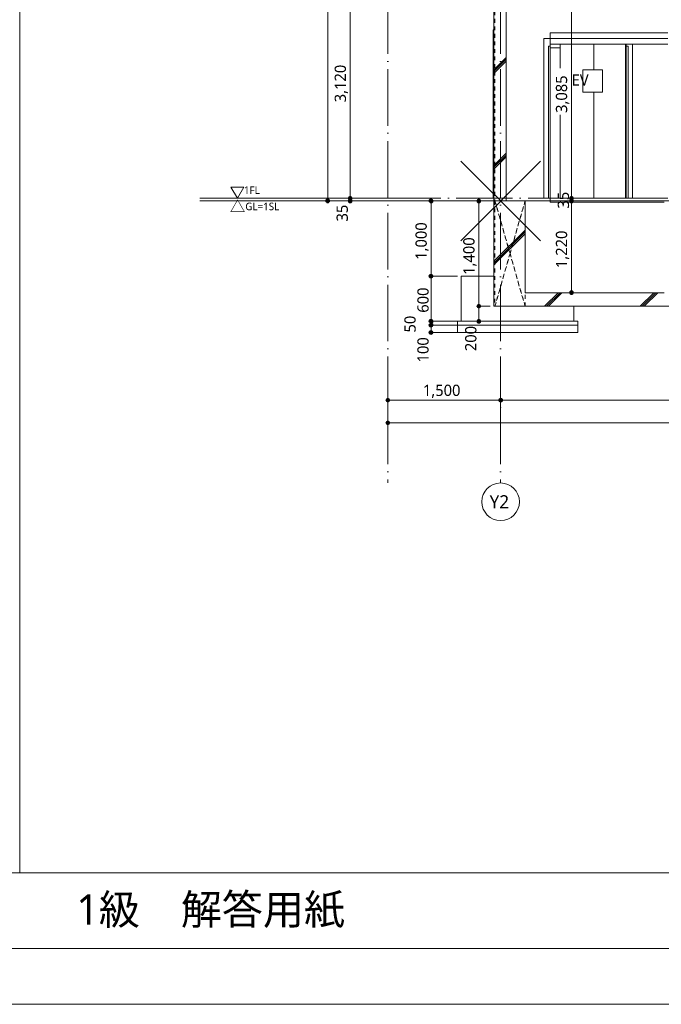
# Model space of a CAD drawing. Header units: millimetres. Extents: x 0 to 841, y 0 to 1188.
# Tile 24 of 98: x 421 to 591, y 0 to 262. Entities that reach past the tile are written whole.
import ezdxf
from ezdxf.xclip import XClip

# ---------------------------------------------------------------- set-up
doc = ezdxf.new("R2010")
doc.units = ezdxf.units.MM
doc.header["$MEASUREMENT"] = 0
doc.header["$XCLIPFRAME"] = 0
for name, pattern in [('Wipeout_Contour', [1000, 0, -1000]), ('通り芯', [19, 15, -2, 0, -2]), ('ＪＷ点線１', [2, 1, -1])]:
    doc.linetypes.add(name, pattern=pattern)
for name, color, linetype, lineweight in [('0_ペン_番号__25', 7, 'Continuous', 15), ('0_ペン_番号__46', 7, 'Continuous', 13), ('スラブ_ペン_番号__29', 7, 'Continuous', 15), ('基礎梁_ペン_番号__141', 7, 'Continuous', 15), ('基礎梁_ペン_番号__30', 7, 'Continuous', 15), ('基礎梁_ペン_番号__41', 7, 'Continuous', 13), ('壁-躯体_ペン_番号__141', 7, 'Continuous', 15), ('壁-躯体_ペン_番号__25', 7, 'Continuous', 15), ('壁-躯体_ペン_番号__41', 7, 'Continuous', 13), ('室名.★_ペン_番号__46', 7, 'Continuous', 13), ('寸法_ペン_番号__45', 7, 'Continuous', 13), ('寸法_ペン_番号__46', 7, 'Continuous', 13), ('梁_ペン_番号__41', 7, 'Continuous', 13), ('線_ペン_番号__25', 7, 'Continuous', 15), ('解答用紙_1_01_2図中枠・表題欄_ペン_番号__7', 7, 'Continuous', 18), ('解答用紙_1_01_2図枠文字_ペン_番号__9', 7, 'Continuous', 18), ('解答用紙_1_01_3基準線（鎖線）_ペン_番号__1', 7, 'Continuous', 18), ('解答用紙_1_0_ペン_番号__21', 7, 'Continuous', 18), ('解答用紙_1_Defpoints_ペン_番号__11', 7, 'Continuous', 18), ('通り芯_ペン_番号__138', 7, 'Continuous', 5), ('通り芯_ペン_番号__139', 8, 'Continuous', 5)]:
    doc.layers.add(name, color=color, linetype=linetype, lineweight=lineweight)
for name, color, linetype in [('スラブ', 7, 'Continuous'), ('基礎梁', 7, 'Continuous'), ('壁-躯体', 7, 'Continuous'), ('室名.★', 7, 'Continuous'), ('寸法', 7, 'Continuous')]:
    doc.layers.add(name, color=color, linetype=linetype)
for name, color, linetype, lineweight, true_color in [('スラブ_ペン_番号__169', 253, 'Continuous', 5, 0xaaaaaa), ('基礎_ペン_番号__88', 251, 'Continuous', 5, 0x6a6a6a), ('基礎下.★_ペン_番号__88', 251, 'Continuous', 5, 0x6a6a6a), ('基礎梁_ペン_番号__169', 253, 'Continuous', 5, 0xaaaaaa), ('壁-躯体_ペン_番号__169', 253, 'Continuous', 5, 0xaaaaaa), ('壁-躯体_ペン_番号__63', 251, 'Continuous', 5, 0x6a6a6a), ('壁-躯体_ペン_番号__85', 251, 'Continuous', 5, 0x6a6a6a), ('壁-躯体_ペン_番号__87', 251, 'Continuous', 5, 0x6a6a6a), ('室名.★_ペン_番号__85', 251, 'Continuous', 5, 0x6a6a6a), ('寸法_ペン_番号__85', 251, 'Continuous', 5, 0x6a6a6a)]:
    doc.layers.add(name, color=color, linetype=linetype, lineweight=lineweight, true_color=true_color)
doc.styles.add('GENERATED_STYLE_1', font='meiryo.ttc')
doc.styles.add('GENERATED_STYLE_2', font='meiryo.ttc')
pattern_1 = [(45, (716.405, 213.639), (-12.728, 12.728), []), (45, (716.15, 213.894), (-12.728, 12.728), []), (45, (715.896, 214.148), (-12.728, 12.728), [])]

# ---------------------------------------------------------------- blocks, each defined once
blk = doc.blocks.new('図面_8_8', base_point=(626.44, 313.24))
at = {"layer": '寸法', "linetype": 'Continuous', "lineweight": 0, "true_color": 0x000000}
for points in [[(507.91, 214.34), (507.94, 214.15), (508.05, 213.99), (508.21, 213.88), (508.41, 213.84), (508.6, 213.88), (508.76, 213.99), (508.87, 214.15), (508.91, 214.34), (508.87, 214.53), (508.76, 214.69), (508.6, 214.8), (508.41, 214.84), (508.21, 214.8), (508.05, 214.69), (507.94, 214.53)], [(566.74, 214.34), (566.78, 214.15), (566.88, 213.99), (567.05, 213.88), (567.24, 213.84), (567.43, 213.88), (567.59, 213.99), (567.7, 214.15), (567.74, 214.34), (567.7, 214.53), (567.59, 214.69), (567.43, 214.8), (567.24, 214.84), (567.05, 214.8), (566.88, 214.69), (566.78, 214.53)], [(501.91, 213.64), (501.94, 213.45), (502.05, 213.29), (502.21, 213.18), (502.41, 213.14), (502.6, 213.18), (502.76, 213.29), (502.87, 213.45), (502.91, 213.64), (502.87, 213.83), (502.76, 213.99), (502.6, 214.1), (502.41, 214.14), (502.21, 214.1), (502.05, 213.99), (501.94, 213.83)], [(507.91, 213.64), (507.94, 213.45), (508.05, 213.29), (508.21, 213.18), (508.41, 213.14), (508.6, 213.18), (508.76, 213.29), (508.87, 213.45), (508.91, 213.64), (508.87, 213.83), (508.76, 213.99), (508.6, 214.1), (508.41, 214.14), (508.21, 214.1), (508.05, 213.99), (507.94, 213.83)], [(529.4, 213.64), (529.44, 213.45), (529.55, 213.29), (529.71, 213.18), (529.9, 213.14), (530.09, 213.18), (530.25, 213.29), (530.36, 213.45), (530.4, 213.64), (530.36, 213.83), (530.25, 213.99), (530.09, 214.1), (529.9, 214.14), (529.71, 214.1), (529.55, 213.99), (529.44, 213.83)], [(542.11, 213.64), (542.14, 213.45), (542.25, 213.29), (542.41, 213.18), (542.61, 213.14), (542.8, 213.18), (542.96, 213.29), (543.07, 213.45), (543.11, 213.64), (543.07, 213.83), (542.96, 213.99), (542.8, 214.1), (542.61, 214.14), (542.41, 214.1), (542.25, 213.99), (542.14, 213.83)], [(566.74, 213.64), (566.78, 213.45), (566.88, 213.29), (567.05, 213.18), (567.24, 213.14), (567.43, 213.18), (567.59, 213.29), (567.7, 213.45), (567.74, 213.64), (567.7, 213.83), (567.59, 213.99), (567.43, 214.1), (567.24, 214.14), (567.05, 214.1), (566.88, 213.99), (566.78, 213.83)], [(529.4, 193.64), (529.44, 193.45), (529.55, 193.29), (529.71, 193.18), (529.9, 193.14), (530.09, 193.18), (530.25, 193.29), (530.36, 193.45), (530.4, 193.64), (530.36, 193.83), (530.25, 193.99), (530.09, 194.1), (529.9, 194.14), (529.71, 194.1), (529.55, 193.99), (529.44, 193.83)], [(542.11, 185.64), (542.14, 185.45), (542.25, 185.29), (542.41, 185.18), (542.61, 185.14), (542.8, 185.18), (542.96, 185.29), (543.07, 185.45), (543.11, 185.64), (543.07, 185.83), (542.96, 185.99), (542.8, 186.1), (542.61, 186.14), (542.41, 186.1), (542.25, 185.99), (542.14, 185.83)], [(529.4, 181.64), (529.44, 181.45), (529.55, 181.29), (529.71, 181.18), (529.9, 181.14), (530.09, 181.18), (530.25, 181.29), (530.36, 181.45), (530.4, 181.64), (530.36, 181.83), (530.25, 181.99), (530.09, 182.1), (529.9, 182.14), (529.71, 182.1), (529.55, 181.99), (529.44, 181.83)], [(529.4, 180.64), (529.44, 180.45), (529.55, 180.29), (529.71, 180.18), (529.9, 180.14), (530.09, 180.18), (530.25, 180.29), (530.36, 180.45), (530.4, 180.64), (530.36, 180.83), (530.25, 180.99), (530.09, 181.1), (529.9, 181.14), (529.71, 181.1), (529.55, 180.99), (529.44, 180.83)], [(542.11, 181.64), (542.14, 181.45), (542.25, 181.29), (542.41, 181.18), (542.61, 181.14), (542.8, 181.18), (542.96, 181.29), (543.07, 181.45), (543.11, 181.64), (543.07, 181.83), (542.96, 181.99), (542.8, 182.1), (542.61, 182.14), (542.41, 182.1), (542.25, 181.99), (542.14, 181.83)], [(529.4, 178.64), (529.44, 178.45), (529.55, 178.29), (529.71, 178.18), (529.9, 178.14), (530.09, 178.18), (530.25, 178.29), (530.36, 178.45), (530.4, 178.64), (530.36, 178.83), (530.25, 178.99), (530.09, 179.1), (529.9, 179.14), (529.71, 179.1), (529.55, 178.99), (529.44, 178.83)], [(517.91, 160.64), (517.94, 160.45), (518.05, 160.29), (518.21, 160.18), (518.41, 160.14), (518.6, 160.18), (518.76, 160.29), (518.87, 160.45), (518.91, 160.64), (518.87, 160.83), (518.76, 160.99), (518.6, 161.1), (518.41, 161.14), (518.21, 161.1), (518.05, 160.99), (517.94, 160.83)], [(547.91, 160.64), (547.94, 160.45), (548.05, 160.29), (548.21, 160.18), (548.41, 160.14), (548.6, 160.18), (548.76, 160.29), (548.87, 160.45), (548.91, 160.64), (548.87, 160.83), (548.76, 160.99), (548.6, 161.1), (548.41, 161.14), (548.21, 161.1), (548.05, 160.99), (547.94, 160.83)], [(517.91, 154.64), (517.94, 154.45), (518.05, 154.29), (518.21, 154.18), (518.41, 154.14), (518.6, 154.18), (518.76, 154.29), (518.87, 154.45), (518.91, 154.64), (518.87, 154.83), (518.76, 154.99), (518.6, 155.1), (518.41, 155.14), (518.21, 155.1), (518.05, 154.99), (517.94, 154.83)]]:
    blk.add_hatch(color=18, dxfattribs=at).paths.add_polyline_path(points)
at = {"layer": '基礎_ペン_番号__88', "color": 251, "linetype": 'Continuous', "lineweight": 5, "true_color": 0x6a6a6a}
blk.add_line((537.91, 181.64), (537.91, 193.64), dxfattribs=at)
at = {"layer": '基礎下.★_ペン_番号__88', "color": 251, "linetype": 'Continuous', "lineweight": 5, "true_color": 0x6a6a6a}
for p, q in [((536.91, 181.64), (568.91, 181.64)), ((536.91, 180.64), (536.91, 181.64)), ((568.91, 180.64), (568.91, 181.64)), ((536.91, 178.64), (536.91, 180.64)), ((536.91, 180.64), (568.91, 180.64)), ((536.91, 178.64), (568.91, 178.64)), ((568.91, 178.64), (568.91, 180.64))]:
    blk.add_line(p, q, dxfattribs=at)
at = {"layer": '壁-躯体_ペン_番号__25', "color": 7, "linetype": 'Continuous', "lineweight": 15}
for p in [(468.41, 214.34), (498.41, 214.34)]:
    blk.add_line(p, (478.41, 214.34), dxfattribs=at)
at = {"layer": '壁-躯体_ペン_番号__25', "color": 7, "linetype": 'Continuous', "lineweight": 15, "flags": 128}
blk.add_lwpolyline([(478.41, 214.34), (480.14, 217.34), (476.67, 217.34)], close=True, dxfattribs=at)
at = {"layer": '壁-躯体_ペン_番号__63', "color": 251, "linetype": 'Continuous', "lineweight": 5, "true_color": 0x6a6a6a}
for p, q in [((561.61, 258.34), (561.61, 256.84)), ((592.91, 258.34), (561.61, 258.34)), ((561.61, 255.34), (561.61, 256.84)), ((592.91, 256.84), (561.61, 256.84)), ((561.1, 214.34), (561.1, 254.84)), ((561.11, 254.84), (561.11, 254.84)), ((561.61, 254.84), (561.11, 254.84)), ((561.61, 254.34), (561.61, 255.34)), ((592.91, 255.34), (561.61, 255.34)), ((564.21, 254.34), (561.61, 254.34)), ((561.61, 214.34), (561.61, 254.34)), ((564.21, 214.34), (564.21, 255.34)), ((573.21, 255.34), (573.21, 214.34)), ((581.61, 255.34), (581.61, 214.34)), ((581.81, 254.34), (581.61, 254.34)), ((581.81, 254.34), (581.81, 255.34)), ((582.31, 254.84), (581.81, 254.84)), ((581.81, 214.34), (581.81, 254.34)), ((582.31, 254.84), (582.31, 254.84)), ((582.31, 214.34), (582.31, 254.84)), ((561.61, 214.34), (561.61, 213.34)), ((592.91, 214.34), (561.61, 214.34)), ((561.61, 213.34), (591.91, 213.34))]:
    blk.add_line(p, q, dxfattribs=at)
at = {"layer": '壁-躯体_ペン_番号__87', "color": 251, "linetype": 'Continuous', "lineweight": 5, "true_color": 0x6a6a6a}
for p, q in [((559.91, 256.84), (561.61, 256.84)), ((559.91, 254.84), (559.91, 256.84)), ((559.91, 214.34), (559.91, 254.84)), ((559.91, 254.84), (559.91, 254.84)), ((583.51, 255.34), (583.51, 254.84)), ((583.51, 254.84), (583.51, 214.34)), ((583.51, 254.84), (583.51, 254.84)), ((561.61, 214.34), (559.91, 214.34))]:
    blk.add_line(p, q, dxfattribs=at)
at = {"layer": '寸法_ペン_番号__45', "color": 7, "linetype": 'Continuous', "lineweight": 13}
for centre in [(508.41, 214.34), (567.24, 214.34), (502.41, 213.64), (508.41, 213.64), (529.9, 213.64), (542.61, 213.64), (567.24, 213.64), (529.9, 193.64), (542.61, 185.64), (529.9, 181.64), (529.9, 180.64), (542.61, 181.64), (529.9, 178.64), (518.41, 160.64), (548.41, 160.64), (518.41, 154.64)]:
    blk.add_circle(centre, 0.5, dxfattribs=at)
at = {"layer": '寸法_ペン_番号__85', "color": 251, "linetype": 'Continuous', "lineweight": 5, "true_color": 0x6a6a6a}
for p, q in [((502.41, 214.14), (502.41, 477.34)), ((508.41, 214.84), (508.41, 276.24)), ((504.28, 213.64), (502.91, 213.64)), ((508.41, 213.64), (508.41, 213.84)), ((528.41, 214.34), (508.91, 214.34)), ((528.41, 213.64), (508.91, 213.64)), ((529.9, 194.14), (529.9, 213.14)), ((536.9, 213.64), (530.4, 213.64)), ((542.61, 186.14), (542.61, 213.14)), ((566.74, 214.34), (557.24, 214.34)), ((566.74, 213.64), (557.24, 213.64)), ((567.24, 213.64), (567.24, 213.84)), ((529.9, 182.14), (529.9, 193.14)), ((536.9, 193.64), (530.4, 193.64)), ((542.61, 182.14), (542.61, 185.14)), ((529.9, 180.64), (529.9, 181.14)), ((536.9, 181.64), (530.4, 181.64)), ((545.61, 181.64), (543.11, 181.64)), ((529.9, 179.14), (529.9, 180.14)), ((536.9, 180.64), (530.4, 180.64)), ((536.9, 178.64), (530.4, 178.64)), ((518.41, 158.76), (518.41, 160.14)), ((518.91, 160.64), (547.91, 160.64)), ((548.41, 158.76), (548.41, 160.14)), ((548.91, 160.64), (715.91, 160.64)), ((518.91, 154.64), (745.91, 154.64)), ((518.41, 152.76), (518.41, 154.14))]:
    blk.add_line(p, q, dxfattribs=at)
for p in [(501.91, 213.64), (507.91, 214.34), (507.91, 213.64), (529.4, 213.64), (542.11, 213.64), (567.74, 214.34), (567.74, 213.64), (529.4, 193.64), (542.11, 185.64), (529.4, 181.64), (542.11, 181.64), (529.4, 180.64), (529.4, 178.64), (518.41, 161.14), (548.41, 161.14), (518.41, 155.14)]:
    blk.add_point(p, dxfattribs=at)
at = {"layer": '通り芯_ペン_番号__138', "color": 7, "linetype": 'Continuous', "lineweight": 5}
blk.add_circle((548.41, 133.64), 5, dxfattribs=at)
at = {"layer": '通り芯_ペン_番号__139', "color": 8, "linetype": '通り芯', "lineweight": 5}
for p, q in [((518.41, 477.84), (518.41, 158.64)), ((518.41, 158.64), (518.41, 138.64)), ((548.41, 158.64), (548.41, 138.64))]:
    blk.add_line(p, q, dxfattribs=at)
blk.add_point((548.41, 158.64), dxfattribs=at)
blk.add_point((548.41, 158.64), dxfattribs=at)
at = {"layer": '0_ペン_番号__25', "color": 7, "linetype": 'Continuous', "lineweight": 15, "insert": (476.41, 212.16), "char_height": 3, "attachment_point": 4, "style": 'GENERATED_STYLE_1'}
blk.add_mtext('\\A1;{\\pql;\\fMeiryo|b0|i0|c128|p0;\\W1.000000;△\\fMeiryo|b0|i0|c128|p0;\\H0.666667x;\\W1.000000;GL=1SL}', dxfattribs=at)
at = {"layer": '0_ペン_番号__46', "color": 7, "linetype": 'Continuous', "lineweight": 13, "insert": (480.14, 217.51), "char_height": 2, "attachment_point": 1, "style": 'GENERATED_STYLE_1'}
blk.add_mtext('\\A1;{\\pql;\\pt0;\\fMeiryo|b0|i0|c128|p0;\\W1.000000;1FL\\fMeiryo|b0|i0|c128|p0;\\W1.000000;}', dxfattribs=at)
at = {"layer": '寸法_ペン_番号__46', "color": 7, "linetype": 'Continuous', "lineweight": 13, "char_height": 3, "attachment_point": 7, "rotation": 90, "style": 'GENERATED_STYLE_1'}
for s, insert, width in [('\\A1;{\\pql;\\fMeiryo|b0|i0|c128|p0;\\W1.000000;3,120}', (507.81, 239.87), 11.334), ('\\A1;{\\pql;\\fMeiryo|b0|i0|c128|p0;\\W1.000000;35}', (566.64, 211.59), 4.9688), ('\\A1;{\\pql;\\fMeiryo|b0|i0|c128|p0;\\W1.000000;35}', (507.81, 208.17), 4.9688), ('\\A1;{\\pql;\\fMeiryo|b0|i0|c128|p0;\\W1.000000;1,000}', (529.3, 197.97), 11.334), ('\\A1;{\\pql;\\fMeiryo|b0|i0|c128|p0;\\W1.000000;1,400}', (542.01, 193.97), 11.334), ('\\A1;{\\pql;\\fMeiryo|b0|i0|c128|p0;\\W1.000000;600}', (529.3, 183.91), 7.4531), ('\\A1;{\\pql;\\fMeiryo|b0|i0|c128|p0;\\W1.000000;50}', (525.85, 178.65), 4.9688), ('\\A1;{\\pql;\\fMeiryo|b0|i0|c128|p0;\\W1.000000;200}', (542.01, 173.69), 7.4531), ('\\A1;{\\pql;\\fMeiryo|b0|i0|c128|p0;\\W1.000000;100}', (529.3, 170.69), 7.4531)]:
    blk.add_mtext(s, dxfattribs=dict(at, insert=insert, width=width))
at = {"layer": '寸法_ペン_番号__46', "color": 7, "linetype": 'Continuous', "lineweight": 13, "insert": (527.74, 161.24), "char_height": 3, "width": 11.334, "attachment_point": 7, "style": 'GENERATED_STYLE_1'}
blk.add_mtext('\\A1;{\\pql;\\fMeiryo|b0|i0|c128|p0;\\W1.000000;1,500}', dxfattribs=at)
at = {"layer": '通り芯_ペン_番号__138', "color": 7, "linetype": 'Continuous', "lineweight": 5, "insert": (545.48, 135.39), "char_height": 3.5, "attachment_point": 1, "style": 'GENERATED_STYLE_1'}
blk.add_mtext('\\A1;{\\pql;\\pt0;\\fMeiryo|b0|i0|c128|p0;\\W1.000000;Y2}', dxfattribs=at)
at = {"color": 254, "linetype": 'Wipeout_Contour', "lineweight": 0, "ltscale": 3005.961445}
blk.add_wipeout([(546.61, 276.04), (546.61, 213.64), (546.91, 213.64), (546.91, 264.04), (546.91, 276.04)], dxfattribs=at).dxf.layer = '壁-躯体'
at = {"color": 254, "linetype": 'Wipeout_Contour', "lineweight": 0, "ltscale": 2399.968493}
blk.add_wipeout([(567.14, 195.27), (567.14, 207.61), (563.14, 207.61), (563.14, 195.27)], dxfattribs=at).dxf.layer = '寸法'
at = {"layer": '壁-躯体_ペン_番号__169', "linetype": 'Continuous', "lineweight": 5, "true_color": 0xaaaaaa}
h = blk.add_hatch(dxfattribs=at)
h.set_pattern_fill('コンクリート_構造2_0008', color=253, style=0, pattern_type=2)
h.set_pattern_definition(pattern_1)
h.paths.add_polyline_path([(546.61, 276.04), (546.61, 213.64), (546.91, 213.64), (546.91, 264.04), (546.91, 276.04)])
at = {"layer": '寸法_ペン_番号__46', "color": 7, "linetype": 'Continuous', "lineweight": 13, "insert": (566.64, 195.77), "char_height": 3, "width": 11.334, "attachment_point": 7, "rotation": 90, "style": 'GENERATED_STYLE_1'}
blk.add_mtext('\\A1;{\\pql;\\fMeiryo|b0|i0|c128|p0;\\W1.000000;1,220}', dxfattribs=at)
at = {"color": 254, "linetype": 'Wipeout_Contour', "lineweight": 0, "ltscale": 2493.244136}
blk.add_wipeout([(570.3, 242.54), (575.51, 242.54), (575.51, 248.54), (570.3, 248.54)], dxfattribs=at).dxf.layer = '室名.★'
at = {"color": 254, "linetype": 'Wipeout_Contour', "lineweight": 0, "ltscale": 2460.297738}
blk.add_wipeout([(567.14, 236.54), (567.14, 248.87), (563.14, 248.87), (563.14, 236.54)], dxfattribs=at).dxf.layer = '寸法'
at = {"layer": '室名.★_ペン_番号__85', "color": 251, "linetype": 'Continuous', "lineweight": 5, "true_color": 0x6a6a6a, "flags": 128}
blk.add_lwpolyline([(570.3, 242.54), (575.51, 242.54), (575.51, 248.54), (570.3, 248.54)], close=True, dxfattribs=at)
at = {"layer": '寸法_ペン_番号__85', "color": 251, "linetype": 'Continuous', "lineweight": 5, "true_color": 0x6a6a6a}
blk.add_line((567.24, 214.84), (567.24, 275.54), dxfattribs=at)
at = {"layer": '室名.★_ペン_番号__46', "color": 7, "linetype": 'Continuous', "lineweight": 13, "insert": (572.91, 247.29), "char_height": 3, "attachment_point": 2, "style": 'GENERATED_STYLE_1'}
blk.add_mtext('\\A1;{\\pqc;\\pt0,920;\\fMeiryo|b0|i0|c128|p0;\\W1.000000;EV\\fMeiryo|b0|i0|c128|p0;\\W1.000000;\\A1{\\H.66x;\\S^  ;}\\fMeiryo|b0|i0|c128|p0;\\W1.000000;\\fMeiryo|b0|i0|c128|p0;\\W1.000000;\\A1{\\H.66x;\\S^  ;}\\fMeiryo|b0|i0|c128|p0;\\W1.000000;\\fMeiryo|b0|i0|c128|p0;\\W1.000000;\\fMeiryo|b0|i0|c128|p0;\\W1.000000;\\fMeiryo|b0|i0|c128|p0;\\W1.000000;\\fMeiryo|b0|i0|c128|p0;\\W1.000000;\\fMeiryo|b0|i0|c128|p0;\\W1.000000;\\fMeiryo|b0|i0|c128|p0;\\W1.000000;\\A1{\\H.66x;\\S^  ;}\\fMeiryo|b0|i0|c128|p0;\\W1.000000;\\fMeiryo|b0|i0|c128|p0;\\W1.000000;\\A1{\\H.66x;\\S^  ;}\\fMeiryo|b0|i0|c128|p0;\\W1.000000;\\fMeiryo|b0|i0|c128|p0;\\W1.000000;\\fMeiryo|b0|i0|c128|p0;\\W1.000000;\\fMeiryo|b0|i0|c128|p0;\\W1.000000;\\fMeiryo|b0|i0|c128|p0;\\W1.000000;\\fMeiryo|b0|i0|c128|p0;\\W1.000000;\\fMeiryo|b0|i0|c128|p0;\\W1.000000;\\A1{\\H.66x;\\S^  ;}\\fMeiryo|b0|i0|c128|p0;\\W1.000000;\\fMeiryo|b0|i0|c128|p0;\\W1.000000;\\A1{\\H.66x;\\S^  ;}\\fMeiryo|b0|i0|c128|p0;\\W1.000000;\\fMeiryo|b0|i0|c128|p0;\\W1.000000;\\fMeiryo|b0|i0|c128|p0;\\W1.000000;\\fMeiryo|b0|i0|c128|p0;\\W1.000000;\\fMeiryo|b0|i0|c128|p0;\\W1.000000;\\fMeiryo|b0|i0|c128|p0;\\W1.000000;\\fMeiryo|b0|i0|c128|p0;\\W1.000000;\\A1{\\H.66x;\\S^  ;}\\fMeiryo|b0|i0|c128|p0;\\W1.000000;\\fMeiryo|b0|i0|c128|p0;\\W1.000000;\\A1{\\H.66x;\\S^  ;}\\fMeiryo|b0|i0|c128|p0;\\W1.000000;\\fMeiryo|b0|i0|c128|p0;\\W1.000000;\\fMeiryo|b0|i0|c128|p0;\\W1.000000;\\fMeiryo|b0|i0|c128|p0;\\W1.000000;\\fMeiryo|b0|i0|c128|p0;\\W1.000000;\\fMeiryo|b0|i0|c128|p0;\\W1.000000;\\fMeiryo|b0|i0|c128|p0;\\W1.000000;\\A1{\\H.66x;\\S^  ;}\\fMeiryo|b0|i0|c128|p0;\\W1.000000;\\fMeiryo|b0|i0|c128|p0;\\W1.000000;\\A1{\\H.66x;\\S^  ;}\\fMeiryo|b0|i0|c128|p0;\\W1.000000;\\fMeiryo|b0|i0|c128|p0;\\W1.000000;\\fMeiryo|b0|i0|c128|p0;\\W1.000000;\\fMeiryo|b0|i0|c128|p0;\\W1.000000;\\fMeiryo|b0|i0|c128|p0;\\W1.000000;\\fMeiryo|b0|i0|c128|p0;\\W1.000000;\\fMeiryo|b0|i0|c128|p0;\\W1.000000;\\fMeiryo|b0|i0|c128|p0;\\W1.000000;}', dxfattribs=at)
at = {"layer": '寸法_ペン_番号__46', "color": 7, "linetype": 'Continuous', "lineweight": 13, "insert": (566.64, 237.04), "char_height": 3, "width": 11.334, "attachment_point": 7, "rotation": 90, "style": 'GENERATED_STYLE_1'}
blk.add_mtext('\\A1;{\\pql;\\fMeiryo|b0|i0|c128|p0;\\W1.000000;3,085}', dxfattribs=at)
at = {"color": 254, "linetype": 'Wipeout_Contour', "lineweight": 0, "ltscale": 2394.383844}
blk.add_wipeout([(549.91, 264.04), (546.91, 264.04), (546.91, 213.64), (549.91, 213.64)], dxfattribs=at).dxf.layer = '壁-躯体'
at = {"layer": '壁-躯体_ペン_番号__169', "linetype": 'Continuous', "lineweight": 5, "true_color": 0xaaaaaa}
h = blk.add_hatch(dxfattribs=at)
h.set_pattern_fill('コンクリート_構造2_0008', color=253, style=0, pattern_type=2)
h.set_pattern_definition(pattern_1)
h.paths.add_polyline_path([(549.91, 264.04), (546.91, 264.04), (546.91, 213.64), (549.91, 213.64)])
at = {"layer": '壁-躯体_ペン_番号__63', "color": 251, "linetype": 'Continuous', "lineweight": 5, "true_color": 0x6a6a6a}
blk.add_line((546.61, 259.14), (546.41, 259.14), dxfattribs=at)
at = {"color": 254, "linetype": 'Wipeout_Contour', "lineweight": 0, "ltscale": 2328.830207}
blk.add_wipeout([(546.61, 213.64), (546.61, 185.64), (546.91, 185.64), (546.91, 213.64)], dxfattribs=at).dxf.layer = '基礎梁'
at = {"layer": '基礎梁_ペン_番号__169', "linetype": 'Continuous', "lineweight": 5, "true_color": 0xaaaaaa}
h = blk.add_hatch(dxfattribs=at)
h.set_pattern_fill('コンクリート_構造2_0008', color=253, style=0, pattern_type=2)
h.set_pattern_definition(pattern_1)
h.paths.add_polyline_path([(546.61, 213.64), (546.61, 185.64), (546.91, 185.64), (546.91, 213.64)])
at = {"color": 254, "linetype": 'Wipeout_Contour', "lineweight": 0, "ltscale": 2344.429592}
blk.add_wipeout([(546.91, 185.64), (554.91, 185.64), (554.91, 213.64), (546.91, 213.64)], dxfattribs=at).dxf.layer = '基礎梁'
at = {"layer": '基礎梁_ペン_番号__169', "linetype": 'Continuous', "lineweight": 5, "true_color": 0xaaaaaa}
h = blk.add_hatch(dxfattribs=at)
h.set_pattern_fill('コンクリート_構造2_0008', color=253, style=0, pattern_type=2)
h.set_pattern_definition(pattern_1)
h.paths.add_polyline_path([(546.91, 185.64), (554.91, 185.64), (554.91, 213.64), (546.91, 213.64)])
at = {"layer": '基礎_ペン_番号__88', "color": 251, "linetype": 'Continuous', "lineweight": 5, "true_color": 0x6a6a6a}
blk.add_line((537.91, 193.64), (546.61, 193.64), dxfattribs=at)
at = {"layer": '基礎梁_ペン_番号__141', "color": 7, "linetype": 'Continuous', "lineweight": 15}
for p in [(546.61, 213.64), (546.91, 185.64)]:
    blk.add_line(p, (546.61, 185.64), dxfattribs=at)
at = {"layer": '基礎梁_ペン_番号__30', "color": 7, "linetype": 'Continuous', "lineweight": 15}
blk.add_line((554.91, 213.64), (549.91, 213.64), dxfattribs=at)
at = {"layer": '基礎梁_ペン_番号__41', "color": 7, "linetype": 'ＪＷ点線１', "lineweight": 13}
blk.add_line((546.91, 213.64), (546.91, 185.64), dxfattribs=at)
at = {"layer": '壁-躯体_ペン_番号__141', "color": 7, "linetype": 'Continuous', "lineweight": 15}
for p, q in [((546.61, 276.04), (546.61, 213.64)), ((549.91, 264.04), (549.91, 213.64))]:
    blk.add_line(p, q, dxfattribs=at)
at = {"layer": '壁-躯体_ペン_番号__41', "color": 7, "linetype": 'ＪＷ点線１', "lineweight": 13}
blk.add_line((546.91, 264.04), (546.91, 213.64), dxfattribs=at)
at = {"layer": '壁-躯体_ペン_番号__63', "color": 251, "linetype": 'Continuous', "lineweight": 5, "true_color": 0x6a6a6a}
for p, q in [((546.41, 214.34), (546.41, 259.14)), ((546.61, 214.34), (546.41, 214.34))]:
    blk.add_line(p, q, dxfattribs=at)
at = {"layer": '壁-躯体_ペン_番号__85', "color": 251, "linetype": '通り芯', "lineweight": 5, "true_color": 0x6a6a6a}
blk.add_line((498.41, 214.34), (784.48, 214.34), dxfattribs=at)
at = {"layer": '壁-躯体_ペン_番号__87', "color": 251, "linetype": 'Continuous', "lineweight": 5, "true_color": 0x6a6a6a}
blk.add_line((554.91, 213.64), (561.61, 213.64), dxfattribs=at)
at = {"layer": '寸法_ペン_番号__85', "color": 251, "linetype": 'Continuous', "lineweight": 5, "true_color": 0x6a6a6a}
for p, q in [((545.61, 213.64), (543.11, 213.64)), ((545.61, 185.64), (543.11, 185.64))]:
    blk.add_line(p, q, dxfattribs=at)
at = {"layer": '梁_ペン_番号__41', "color": 7, "linetype": 'ＪＷ点線１', "lineweight": 13}
for p, q in [((546.91, 213.64), (550.91, 199.64)), ((554.91, 213.64), (546.91, 213.64)), ((546.91, 213.64), (546.91, 185.64)), ((550.91, 199.64), (546.91, 213.64)), ((554.91, 213.64), (550.91, 199.64)), ((550.91, 199.64), (554.91, 213.64)), ((550.91, 199.64), (546.91, 185.64)), ((546.91, 185.64), (550.91, 199.64))]:
    blk.add_line(p, q, dxfattribs=at)
at = {"layer": '線_ペン_番号__25', "color": 7, "linetype": 'Continuous', "lineweight": 15}
blk.add_line((468.41, 213.64), (784.48, 213.64), dxfattribs=at)
at = {"layer": '通り芯_ペン_番号__139', "color": 8, "linetype": '通り芯', "lineweight": 5}
blk.add_line((548.41, 477.84), (548.41, 158.64), dxfattribs=at)
at = {"color": 254, "linetype": 'Wipeout_Contour', "lineweight": 0, "ltscale": 2418.874433}
blk.add_wipeout([(594.91, 189.24), (554.91, 189.24), (554.91, 185.64), (594.91, 185.64)], dxfattribs=at).dxf.layer = 'スラブ'
at = {"layer": 'スラブ_ペン_番号__169', "linetype": 'Continuous', "lineweight": 5, "true_color": 0xaaaaaa}
h = blk.add_hatch(dxfattribs=at)
h.set_pattern_fill('コンクリート_構造2_0008', color=253, style=0, pattern_type=2)
h.set_pattern_definition(pattern_1)
h.paths.add_polyline_path([(594.91, 189.24), (554.91, 189.24), (554.91, 185.64), (594.91, 185.64)])
at = {"layer": '寸法', "linetype": 'Continuous', "lineweight": 0, "true_color": 0x000000}
blk.add_hatch(color=18, dxfattribs=at).paths.add_polyline_path([(566.74, 189.24), (566.78, 189.05), (566.88, 188.89), (567.05, 188.78), (567.24, 188.74), (567.43, 188.78), (567.59, 188.89), (567.7, 189.05), (567.74, 189.24), (567.7, 189.43), (567.59, 189.59), (567.43, 189.7), (567.24, 189.74), (567.05, 189.7), (566.88, 189.59), (566.78, 189.43)])
at = {"layer": 'スラブ_ペン_番号__29', "color": 7, "linetype": 'Continuous', "lineweight": 15}
for p, q in [((591.91, 189.24), (554.91, 189.24)), ((594.91, 185.64), (554.91, 185.64))]:
    blk.add_line(p, q, dxfattribs=at)
at = {"layer": '基礎_ペン_番号__88', "color": 251, "linetype": 'Continuous', "lineweight": 5, "true_color": 0x6a6a6a}
blk.add_line((567.91, 181.64), (567.91, 185.64), dxfattribs=at)
at = {"layer": '基礎梁_ペン_番号__30', "color": 7, "linetype": 'Continuous', "lineweight": 15}
for p, q in [((554.91, 213.64), (554.91, 189.24)), ((554.91, 185.64), (546.91, 185.64))]:
    blk.add_line(p, q, dxfattribs=at)
at = {"layer": '寸法_ペン_番号__45', "color": 7, "linetype": 'Continuous', "lineweight": 13}
blk.add_circle((567.24, 189.24), 0.5, dxfattribs=at)
at = {"layer": '寸法_ペン_番号__85', "color": 251, "linetype": 'Continuous', "lineweight": 5, "true_color": 0x6a6a6a}
for p, q in [((567.24, 189.74), (567.24, 213.14)), ((566.74, 189.24), (557.24, 189.24))]:
    blk.add_line(p, q, dxfattribs=at)
blk.add_point((567.74, 189.24), dxfattribs=at)
at = {"layer": '梁_ペン_番号__41', "color": 7, "linetype": 'ＪＷ点線１', "lineweight": 13}
for p, q in [((554.91, 185.64), (554.91, 213.64)), ((554.91, 185.64), (550.91, 199.64)), ((550.91, 199.64), (554.91, 185.64)), ((546.91, 185.64), (554.91, 185.64))]:
    blk.add_line(p, q, dxfattribs=at)
blk = doc.blocks.new('図面_9_1', base_point=(-3958.95, -536.96))
at = {"layer": '解答用紙_1_01_2図中枠・表題欄_ペン_番号__7', "color": 7, "linetype": 'Continuous', "lineweight": 18, "ltscale": 0.01}
blk.add_line((420.5, 579.15), (420.5, 34.95), dxfattribs=at)
at = {"layer": '解答用紙_1_01_2図中枠・表題欄_ペン_番号__7', "color": 7, "linetype": 'Continuous', "lineweight": 18, "ltscale": 0.01, "flags": 128}
blk.add_lwpolyline([(21.03, 579.15), (819.98, 579.15), (819.98, 14.85), (21.03, 14.85)], close=True, dxfattribs=at)
blk.add_lwpolyline([(819.98, 34.95), (21.03, 34.95)], dxfattribs=at)
at = {"layer": '解答用紙_1_01_3基準線（鎖線）_ペン_番号__1', "color": 7, "linetype": 'Continuous', "lineweight": 18, "ltscale": 0.01, "flags": 128}
for points in [[(537.81, 203.04), (559, 224.23)], [(537.81, 224.23), (559, 203.04)]]:
    blk.add_lwpolyline(points, dxfattribs=at)
at = {"layer": '解答用紙_1_Defpoints_ペン_番号__11', "color": 7, "linetype": 'Continuous', "lineweight": 18, "ltscale": 0.01, "flags": 128}
blk.add_lwpolyline([(841, 0), (0, 0)], dxfattribs=at)
at = {"layer": '解答用紙_1_01_2図枠文字_ペン_番号__9', "color": 7, "linetype": 'Continuous', "lineweight": 18, "insert": (435.58, 24.67), "char_height": 8, "attachment_point": 4, "style": 'GENERATED_STYLE_2'}
blk.add_mtext('\\A1;{\\pql;\\fMeiryo UI|b0|i0|c128|p0;\\W1.000000;1級\u3000解答用紙}', dxfattribs=at)

msp = doc.modelspace()

# ---------------------------------------------------------------- block references
at = {"color": 7, "linetype": 'Continuous', "lineweight": 5}
ref = msp.add_blockref('図面_8_8', (626.44, 313.24), dxfattribs=at)
XClip(ref).set_block_clipping_path([(468.4052197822, 128.6389556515), (784.4786619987, 497.8389557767)])

# ---------------------------------------------------------------- next in the draw order: linework, layer by layer
at = {"layer": '解答用紙_1_0_ペン_番号__21', "color": 7, "linetype": 'Continuous', "lineweight": 18, "ltscale": 0.01, "flags": 128}
msp.add_lwpolyline([(0, 0), (841, 0), (841, 1188), (0, 1188)], close=True, dxfattribs=at)

# ---------------------------------------------------------------- next in the draw order: block references
at = {"color": 7, "linetype": 'Continuous', "lineweight": 15}
ref = msp.add_blockref('図面_9_1', (-3958.95, -536.96), dxfattribs=at)
XClip(ref).set_block_clipping_path([(0, 0), (841, 1188)])

doc.saveas('drawing.dxf')
